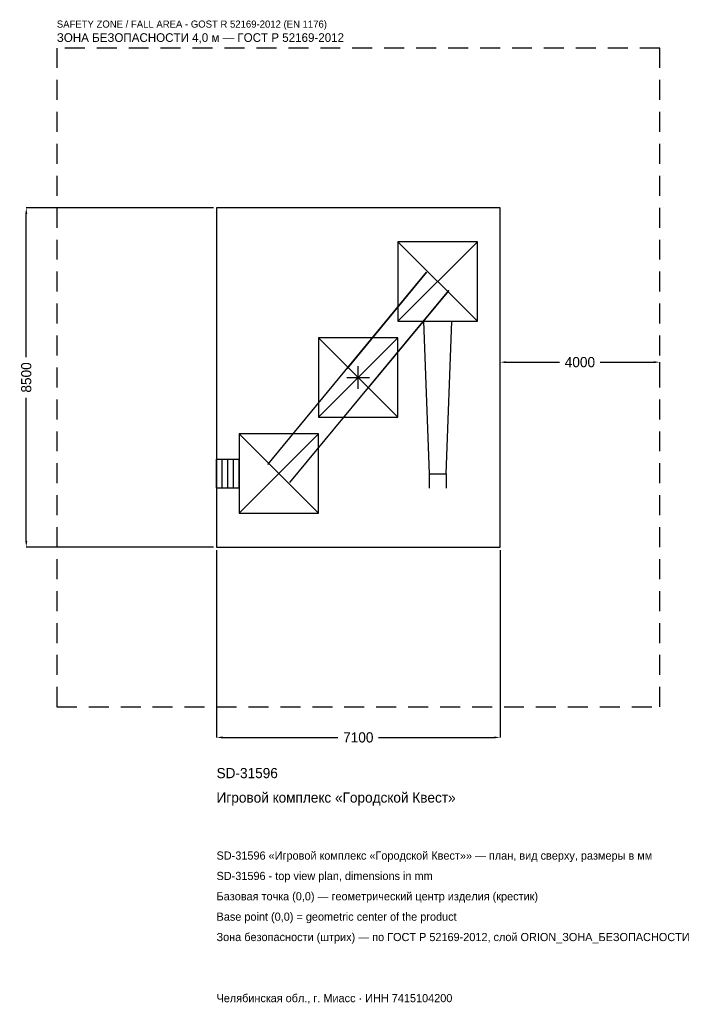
# Model space of a CAD drawing. Header units: metres. Extents: x -8480 to 8465, y -15698 to 8959.
import ezdxf

# ---------------------------------------------------------------- set-up
doc = ezdxf.new("R2010")
doc.units = ezdxf.units.M
doc.linetypes.add('DASHED', pattern=[800, 500, -300])
for name, color, linetype in [('ORION_ДАННЫЕ', 3, 'Continuous'), ('ORION_ЗОНА_БЕЗОПАСНОСТИ', 1, 'Continuous'), ('ORION_КОНТУР', 7, 'Continuous'), ('ORION_РАЗМЕРЫ', 8, 'Continuous')]:
    doc.layers.add(name, color=color, linetype=linetype)
doc.dimstyles.new('ORION', dxfattribs={"dimtxt": 255, "dimasz": 153, "dimexe": 1.25, "dimexo": 76.5, "dimtad": 1, "dimdec": 0, "dimcen": 2.5, "dimazin": 3, "dimtfac": 1, "dimtmove": 0, "dimatfit": 3, "dimarcsym": 0})

# ---------------------------------------------------------------- blocks, each defined once
blk = doc.blocks.new('_CLOSEDFILLED')
at = {"color": 0, "linetype": 'BYBLOCK'}
blk.add_solid([(-1, 0.16), (0, 0), (-1, -0.16)], dxfattribs=at)
blk = doc.blocks.new('*D1')
for p, q in [((-3550, -4326.5), (-3550, -9015)), ((3550, -4326.5), (3550, -9015)), ((-3397, -9015), (-510, -9015)), ((510, -9015), (3397, -9015))]:
    blk.add_line(p, q)
at = {"layer": 'Defpoints'}
for p in [(-3550, -4250), (3550, -4250), (-3550, -9015)]:
    blk.add_point(p, dxfattribs=at)
at = {"layer": 'ORION_РАЗМЕРЫ', "xscale": 153, "yscale": 153, "rotation": 180}
blk.add_blockref('_CLOSEDFILLED', (-3550, -9015), dxfattribs=at)
at = {"layer": 'ORION_РАЗМЕРЫ', "xscale": 153, "yscale": 153}
blk.add_blockref('_CLOSEDFILLED', (3550, -9015), dxfattribs=at)
at = {"layer": 'ORION_РАЗМЕРЫ', "insert": (0, -9015), "char_height": 255, "attachment_point": 5}
blk.add_mtext('7100', dxfattribs=at)
blk = doc.blocks.new('*D2')
for p, q in [((-3626.5, 4250), (-8315, 4250)), ((-8315, 510), (-8315, 4097)), ((-8315, -4097), (-8315, -510)), ((-3626.5, -4250), (-8315, -4250))]:
    blk.add_line(p, q)
at = {"layer": 'Defpoints'}
for p in [(-3550, 4250), (-8315, -4250), (-3550, -4250)]:
    blk.add_point(p, dxfattribs=at)
at = {"layer": 'ORION_РАЗМЕРЫ', "xscale": 153, "yscale": 153}
for p, rotation in [((-8315, 4250), 90), ((-8315, -4250), 270)]:
    blk.add_blockref('_CLOSEDFILLED', p, dxfattribs=dict(at, rotation=rotation))
at = {"layer": 'ORION_РАЗМЕРЫ', "insert": (-8315, 0), "char_height": 255, "attachment_point": 5, "rotation": 90}
blk.add_mtext('8500', dxfattribs=at)
blk = doc.blocks.new('*D3')
for p, q in [((3550, 76.5), (3550, 382.5)), ((3703, 382.5), (5040, 382.5)), ((6060, 382.5), (7397, 382.5)), ((7550, 76.5), (7550, 382.5))]:
    blk.add_line(p, q)
at = {"layer": 'Defpoints'}
for p in [(3550, 382.5), (3550, 0), (7550, 0)]:
    blk.add_point(p, dxfattribs=at)
at = {"layer": 'ORION_РАЗМЕРЫ', "xscale": 153, "yscale": 153, "rotation": 180}
blk.add_blockref('_CLOSEDFILLED', (3550, 382.5), dxfattribs=at)
at = {"layer": 'ORION_РАЗМЕРЫ', "xscale": 153, "yscale": 153}
blk.add_blockref('_CLOSEDFILLED', (7550, 382.5), dxfattribs=at)
at = {"layer": 'ORION_РАЗМЕРЫ', "insert": (5550, 382.5), "char_height": 255, "attachment_point": 5}
blk.add_mtext('4000', dxfattribs=at)
blk = doc.blocks.new('ОРИОН SD-31596 Игровой комплекс Городской Квест')
at = {"layer": 'ORION_ЗОНА_БЕЗОПАСНОСТИ', "linetype": 'DASHED'}
blk.add_lwpolyline([(-7550, -8250), (7550, -8250), (7550, 8250), (-7550, 8250)], close=True, dxfattribs=at)
at = {"layer": 'ORION_КОНТУР'}
for p, q in [((994, 1412), (2982, 3400)), ((994, 3400), (2982, 1412)), ((-2263.9, -2178.1), (1712.1, 2633.9)), ((1712.1, 2633.9), (-275.9, 227.9)), ((-1712.1, -2633.9), (2263.9, 2178.1)), ((2263.9, 2178.1), (275.9, -227.9)), ((-994, -994), (994, 994)), ((-994, 994), (994, -994)), ((-2982, -3400), (-994, -1412)), ((-2982, -1412), (-994, -3400)), ((-3550, -2048.2), (-2982, -2048.2)), ((-3550, -2763.8), (-3550, -2048.2)), ((-3408, -2763.8), (-3408, -2048.2)), ((-3266, -2763.8), (-3266, -2048.2)), ((-3124, -2763.8), (-3124, -2048.2)), ((-2982, -2763.8), (-2982, -2048.2)), ((1773.3, -2413), (1773.3, -2770.8)), ((2202.7, -2413), (2202.7, -2770.8)), ((-3550, -2763.8), (-2982, -2763.8))]:
    blk.add_line(p, q, dxfattribs=at)
for points in [[(-3550, -4250), (3550, -4250), (3550, 4250), (-3550, 4250)], [(994, 1412), (2982, 1412), (2982, 3400), (994, 3400)], [(-994, -994), (994, -994), (994, 994), (-994, 994)], [(-2982, -3400), (-994, -3400), (-994, -1412), (-2982, -1412)]]:
    blk.add_lwpolyline(points, close=True, dxfattribs=at)
blk.add_lwpolyline([(1630.2, 1412), (1773.3, -2413), (2202.7, -2413), (2345.8, 1412)], dxfattribs=at)
at = {"layer": 'ORION_РАЗМЕРЫ'}
for p, q in [((0, -284), (0, 284)), ((-284, 0), (284, 0))]:
    blk.add_line(p, q, dxfattribs=at)
at = {"layer": 'ORION_ДАННЫЕ'}
for tag, p in [('АРТИКУЛ', (-3550, -10035)), ('НАИМЕНОВАНИЕ', (-3550, -10647))]:
    blk.add_attdef(tag, p, '', height=255, dxfattribs=at)
at = {"layer": 'ORION_ДАННЫЕ', "flags": 1}
for tag, p in [('ПРОИЗВОДИТЕЛЬ', (-3550, -11259)), ('ТЕЛЕФОН', (-3550, -11871)), ('САЙТ', (-3550, -13095)), ('АДРЕС', (-3550, -13707)), ('РЕКВИЗИТЫ', (-3550, -14319)), ('ГАБАРИТЫ', (-3550, -14931)), ('ЗОНА_БЕЗОПАСНОСТИ', (-3550, -15543))]:
    blk.add_attdef(tag, p, '', height=255, dxfattribs=at)
at = {"layer": 'ORION_ЗОНА_БЕЗОПАСНОСТИ', "color": 1}
for s, height, p in [('SAFETY ZONE / FALL AREA - GOST R 52169-2012 (EN 1176)', 178.5, (-7550, 8760)), ('ЗОНА БЕЗОПАСНОСТИ 4,0 м — ГОСТ Р 52169-2012', 216.75, (-7550, 8403))]:
    blk.add_text(s, height=height, dxfattribs=at).set_placement(p)
at = {"layer": 'ORION_РАЗМЕРЫ'}
dim = blk.add_linear_dim(base=(-8315, -4250), p1=(-3550, -4250), p2=(-3550, 4250), angle=90, dimstyle='ORION', dxfattribs=at)
dim.commit()
dim.dimension.update_dxf_attribs({"geometry": '*D2', "text_midpoint": (-8315, 0)})
for base, p1, p2, picture, middle in [((3550, 382.5), (3550, 0), (7550, 0), '*D3', (5550, 382.5)), ((-3550, -9015), (-3550, -4250), (3550, -4250), '*D1', (0, -9015))]:
    dim = blk.add_linear_dim(base=base, p1=p1, p2=p2, dimstyle='ORION', dxfattribs=at)
    dim.commit()
    dim.dimension.update_dxf_attribs({"geometry": picture, "text_midpoint": middle})

msp = doc.modelspace()

# ---------------------------------------------------------------- block references
msp.add_blockref('ОРИОН SD-31596 Игровой комплекс Городской Квест', (0, 0)).add_auto_attribs({'АРТИКУЛ': 'SD-31596', 'НАИМЕНОВАНИЕ': 'Игровой комплекс «Городской Квест»'})

# ---------------------------------------------------------------- texts
at = {"layer": 'ORION_ДАННЫЕ', "color": 3}
for s, p in [('SD-31596 «Игровой комплекс «Городской Квест»» — план, вид сверху, размеры в мм', (-3550, -12075)), ('SD-31596 - top view plan, dimensions in mm', (-3550, -12585)), ('Челябинская обл., г. Миасс · ИНН 7415104200', (-3550, -15645))]:
    msp.add_text(s, height=204, dxfattribs=at).set_placement(p)
at = {"layer": 'ORION_ДАННЫЕ', "color": 7}
for s, p in [('Базовая точка (0,0) — геометрический центр изделия (крестик)', (-3550, -13095)), ('Base point (0,0) = geometric center of the product', (-3550, -13605))]:
    msp.add_text(s, height=204, dxfattribs=at).set_placement(p)
at = {"layer": 'ORION_ДАННЫЕ', "color": 1}
msp.add_text('Зона безопасности (штрих) — по ГОСТ Р 52169-2012, слой ORION_ЗОНА_БЕЗОПАСНОСТИ', height=204, dxfattribs=at).set_placement((-3550, -14115))

doc.saveas('drawing.dxf')
